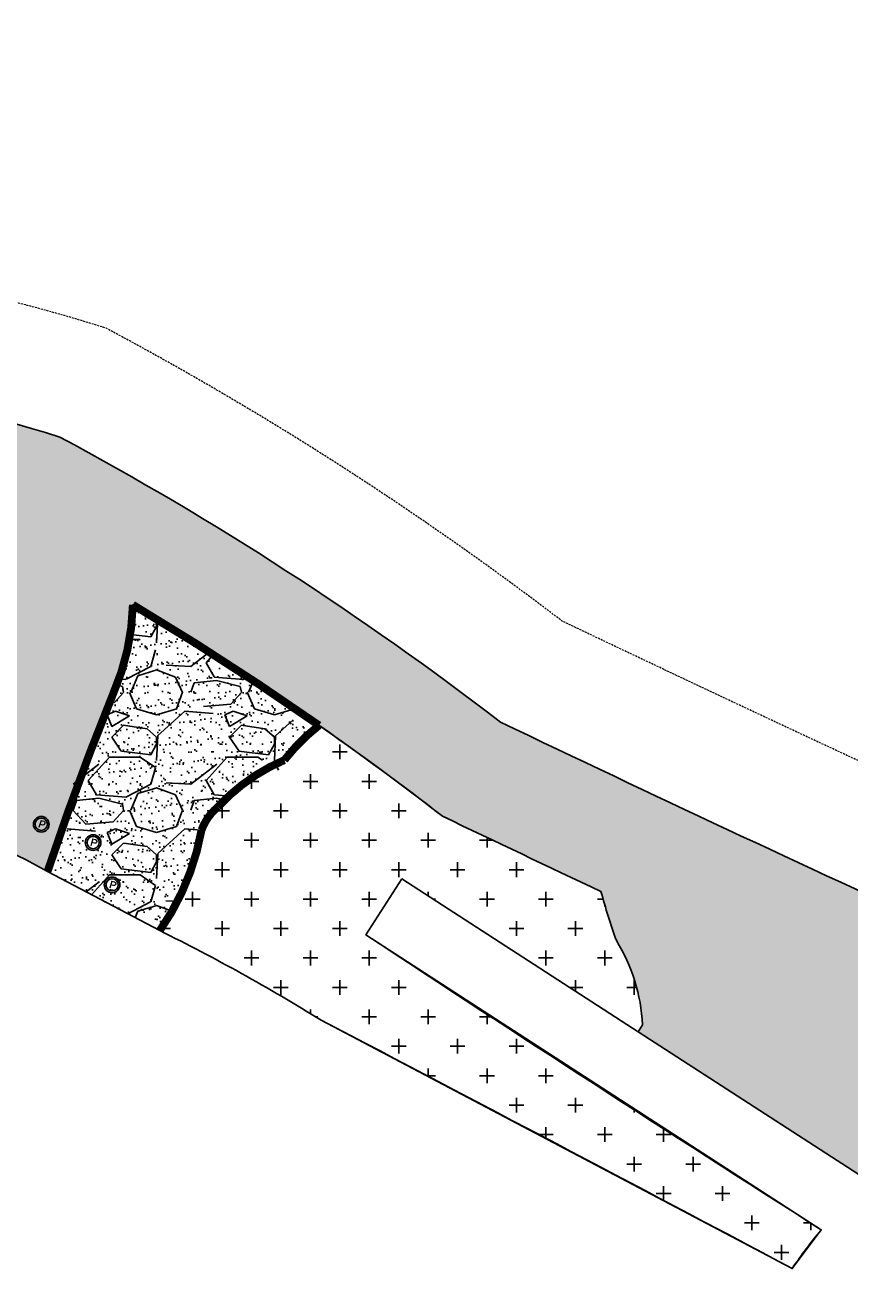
# Model space of a CAD drawing. Header units: feet. Extents: x 1609737 to 1611449, y 574802 to 575794.
# Tile 121 of 256: x 1610638 to 1610743, y 574979 to 575140. Entities that reach past the tile are written whole.
import ezdxf
from ezdxf.enums import TextEntityAlignment as Align

# ---------------------------------------------------------------- set-up
doc = ezdxf.new("R2010")
doc.units = ezdxf.units.FT
doc.header["$MEASUREMENT"] = 0
doc.linetypes.add('HIDDEN', pattern=[0.375, 0.25, -0.125])
for name, color, linetype in [('C-GROUTED-BLDR-HTCH-SINGLE', 79, 'Continuous'), ('C-HTCH', 7, 'Continuous'), ('C-SHRUB-WELL', 4, 'Continuous'), ('C-THICKENED EDGE', 3, 'Continuous'), ('C-VOID FILLED RIPRAP', 23, 'Continuous')]:
    doc.layers.add(name, color=color, linetype=linetype)
doc.layers.add('C-SLOPE-LINE', color=1, linetype='HIDDEN', lineweight=20)
doc.styles.add('SHR', font='SIMPLEX', dxfattribs={"height": 0.75})

# ---------------------------------------------------------------- blocks, each defined once
blk = doc.blocks.new('_SHRUBWELL')
at = {"layer": 'C-SHRUB-WELL', "linetype": 'ByBlock', "lineweight": -2}
for radius in [0.08000000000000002, 0.0625]:
    blk.add_circle((0, 0), radius, dxfattribs=at)
at = {"layer": 'C-SHRUB-WELL', "linetype": 'ByBlock', "lineweight": -2, "style": 'SHR'}
blk.add_text('P', height=0.07500000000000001, rotation=342.7900000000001, dxfattribs=at).set_placement((-0.004515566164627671, -0.03891056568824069), align=Align.CENTER)

msp = doc.modelspace()

# ---------------------------------------------------------------- hatches: boundary and pattern name
at = {"layer": 'C-GROUTED-BLDR-HTCH-SINGLE'}
h = msp.add_hatch(color=256, dxfattribs=at)
h.dxf.hatch_style = 1
edge = h.paths.add_edge_path()
edge.add_arc((1611041.885643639, 574959.3224642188), 114.8079375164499, 195.0875481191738, 195.1855888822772, ccw=False)
edge.add_arc((1610893.134624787, 574896.2363604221), 50.38692431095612, 41.21945692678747, 91.30520721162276)
edge.add_arc((1610888.961098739, 574953.9800070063), 7.966766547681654, 206.14164072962, 292.3214892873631, ccw=False)
edge.add_arc((1610826.805733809, 574945.2412365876), 55.2515002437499, 5.430263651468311, 74.23255052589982)
edge.add_line((1610841.819420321, 574998.4137623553), (1610841.996431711, 574998.8272855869))
edge.add_arc((1610831.913645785, 574876.9057252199), 122.3377678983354, 85.27245659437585, 97.91640070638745)
edge.add_arc((1612374.714908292, 578555.4297136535), 3884.232730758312, 244.4410674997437, 246.3259031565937, ccw=False)
edge.add_arc((1610446.829452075, 574723.3165642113), 413.6606339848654, 52.45557019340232, 61.72468007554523)
edge.add_arc((1610590.160230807, 574920.1219996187), 175.569932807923, 72.558486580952, 92.40512123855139)
edge.add_arc((1610651.788826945, 575089.2163428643), 69.28531374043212, 174.765604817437, 175.9684788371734)
edge.add_arc((1610580.103675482, 575094.2686887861), 2.577661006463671, 272.1135166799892, 355.9684788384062, ccw=False)
edge.add_arc((1610580.454590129, 575084.75998314), 6.937517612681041, 92.11351667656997, 168.8193907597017)
edge.add_arc((1610565.461731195, 575087.7233764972), 8.345398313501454, 316.26874597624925, 348.81939076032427, ccw=False)
edge.add_arc((1610575.703699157, 575077.9252449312), 5.828566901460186, 136.2687459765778, 197.1437963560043)
edge.add_arc((1610566.503524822, 575075.0058701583), 3.824161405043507, -102.93575495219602, 18.308291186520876, ccw=False)
edge.add_arc((1610558.813433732, 575036.5842042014), 35.36122178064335, 78.85672140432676, 85.94859349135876)
edge.add_arc((1610551.103555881, 575071.8699124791), 10.20820833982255, 334.1595852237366, 359.92786542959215, ccw=False)
edge.add_arc((1610575.421570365, 575060.5833671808), 16.6035750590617, 155.6828686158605, 200.0918757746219)
edge.add_arc((1610542.781157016, 575047.5456655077), 18.55792058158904, -14.598444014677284, 23.277920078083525, ccw=False)
edge.add_arc((1610563.418943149, 575041.2905969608), 3.10902483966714, 149.5059084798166, 263.8428511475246)
edge.add_arc((1610564.154880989, 575061.7091891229), 23.53399208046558, 267.3955483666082, 281.7027548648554)
edge.add_arc((1610650.239211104, 574757.9049832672), 292.2965940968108, 103.22985135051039, 106.15156262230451, ccw=False)
edge.add_arc((1610603.749082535, 574924.8713691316), 119.3300111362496, 93.95565757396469, 99.84541861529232, ccw=False)
edge.add_line((1610595.517171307, 575043.9171048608), (1610594.030848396, 575077.8846017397))
edge.add_arc((1610602.645935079, 575077.8646604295), 8.615109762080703, 154.1382456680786, 179.8673779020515, ccw=False)
edge.add_arc((1610590.160230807, 574920.1219996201), 161.5699328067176, 73.0236652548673, 88.32120408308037, ccw=False)
edge.add_arc((1610652.23168268, 575071.686287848), 15.18906220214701, 168.7420541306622, 180.8413562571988)
edge.add_line((1610637.044258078, 575071.4632530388), (1610625.702020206, 575039.4108952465))
edge.add_arc((1610583.514564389, 574927.3119554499), 119.7745955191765, 61.205495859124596, 69.37661064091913, ccw=False)
edge.add_arc((1611182.299449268, 574841.729218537), 573.6637630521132, 158.2023542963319, 160.6001329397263, ccw=False)
edge.add_arc((1610624.001810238, 575066.1559236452), 28.07281935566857, 336.022166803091, 360.191300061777)
edge.add_arc((1610446.829452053, 574723.3165641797), 399.6606340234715, 52.246862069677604, 59.09953241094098, ccw=False)
edge.add_arc((1612374.714908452, 578555.429714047), 3898.232731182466, 244.4192592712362, 244.7476106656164)
edge.add_arc((1610796.512664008, 575052.9311928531), 87.92733167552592, 195.3048169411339, 199.5773033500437)
edge.add_arc((1610694.293764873, 575011.5509426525), 22.74659745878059, 3.039395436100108, 31.596472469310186, ccw=False)
edge.add_line((1610717.008365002, 575012.757025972), (1610716.427844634, 575011.8603232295))
edge.add_line((1610716.427844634, 575011.8603232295), (1610753.673053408, 574987.7479822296))
edge.add_arc((1610733.707304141, 574986.5780009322), 20.00000000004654, -59.863252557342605, 3.3536641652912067, ccw=False)
edge.add_line((1610743.748614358, 574969.2814090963), (1610741.547191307, 574968.1786485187))
edge.add_arc((1610815.48702723, 575067.6738563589), 123.9612670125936, 233.3821243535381, 244.6669731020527)
edge.add_arc((1610712.324526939, 574845.0257460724), 121.4340598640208, 54.172890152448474, 65.62220499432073, ccw=False)
edge.add_arc((1610820.193494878, 574988.8760286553), 58.42890257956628, 230.9771712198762, 261.6514271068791)
edge.add_arc((1610808.873803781, 574941.0594675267), 10.38782987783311, 285.8441669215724, 347.2503442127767)
edge.add_arc((1610827.753000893, 574936.9376236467), 8.93672832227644, -76.21756733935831, 168.1881338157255, ccw=False)
edge.add_arc((1610830.321556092, 574923.7980478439), 4.481761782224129, 95.62780170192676, 198.6358637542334)
edge.add_arc((1610865.735401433, 574930.9883708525), 40.58709297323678, 192.265610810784, 261.6076438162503)
edge.add_arc((1610861.196927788, 574900.687165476), 9.948191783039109, 261.9957284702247, 328.8345318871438)
edge.add_arc((1610877.523194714, 574890.9099095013), 9.0820275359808, -103.13816411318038, 149.3572951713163, ccw=False)
edge.add_arc((1610874.204630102, 574878.4988390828), 3.780858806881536, 70.62626157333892, 124.8506381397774)
edge.add_arc((1610923.446879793, 574907.5823501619), 57.5955399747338, 206.8136365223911, 223.8177650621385)
edge.add_arc((1610974.818565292, 575340.4277430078), 481.7702616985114, 258.878410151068, 263.4422840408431)
edge.add_arc((1610899.345900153, 574683.8932778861), 179.0879886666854, 77.05968443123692, 83.44228404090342, ccw=False)
edge.add_arc((1610947.721892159, 574894.4330803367), 36.93803990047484, 257.0596844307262, 275.5508189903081)
edge.add_arc((1610964.204575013, 574863.2645799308), 14.07052703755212, 151.7263097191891, 203.4366070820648, ccw=False)
edge.add_arc((1610917.72102454, 574888.1880434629), 38.67320442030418, 331.8278521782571, 358.2110955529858)
edge.add_arc((1611017.390262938, 574885.0751317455), 61.04463401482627, 163.4236184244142, 178.2110955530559, ccw=False)
edge.add_line((1610958.882628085, 574902.4907570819), (1610990.124762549, 574894.0305961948))
edge.add_arc((1611021.595872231, 574890.745621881), 31.64208907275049, 148.4273044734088, 174.0410095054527, ccw=False)
edge.add_arc((1610803.970930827, 574272.3123312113), 663.0077964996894, 73.2869750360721, 76.12700114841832)
edge.add_arc((1610965.857211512, 574967.4411811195), 51.54384701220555, 266.312222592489, 266.7562709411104, ccw=False)
edge.add_arc((1610965.857211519, 574967.441181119), 51.54384701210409, 227.5007937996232, 266.31222258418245, ccw=False)
edge.add_line((1610931.035219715, 574929.4385884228), (1610931.086522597, 574929.2489327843))
edge = h.paths.add_edge_path(flags=16)
edge.add_spline(control_points=[(1610799.998728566, 574966.7158923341), (1610800.392776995, 574967.0034153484), (1610801.210347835, 574967.599967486), (1610802.424999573, 574966.7961171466), (1610804.056598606, 574966.0297189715), (1610803.23848503, 574964.1090456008), (1610802.27607593, 574962.488056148), (1610800.019275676, 574962.5434634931), (1610799.549575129, 574964.0742682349), (1610798.585848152, 574965.3623643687), (1610799.476432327, 574966.2155367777), (1610799.998728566, 574966.7158923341)], knot_values=[0, 0, 0, 0, 1.328823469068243, 2.757040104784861, 3.959797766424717, 6.200625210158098, 7.445088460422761, 9.721917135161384, 10.80125088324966, 12.09980111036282, 13.9413707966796, 13.9413707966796, 13.9413707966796, 13.9413707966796], degree=3, periodic=0)
edge = h.paths.add_edge_path(flags=16)
edge.add_spline(control_points=[(1610829.253563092, 574968.3512269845), (1610829.877621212, 574968.8065798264), (1610831.17241567, 574969.7513449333), (1610833.0960708, 574968.4782797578), (1610835.680049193, 574967.2645279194), (1610834.3843952, 574964.2227398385), (1610832.860219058, 574961.655563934), (1610829.28610374, 574961.7433130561), (1610828.542234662, 574964.1676626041), (1610827.015971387, 574966.2076322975), (1610828.426397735, 574967.5588092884), (1610829.253563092, 574968.3512269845)], knot_values=[0, 0, 0, 0, 2.104469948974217, 4.366349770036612, 6.271168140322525, 9.819987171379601, 11.79085506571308, 15.39668957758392, 17.10604036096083, 19.16256629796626, 22.07907714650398, 22.07907714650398, 22.07907714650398, 22.07907714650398], degree=3, periodic=0)
edge = h.paths.add_edge_path(flags=16)
edge.add_spline(control_points=[(1610825.330796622, 574963.7297048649), (1610825.724845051, 574964.0172278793), (1610826.542415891, 574964.6137800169), (1610827.757067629, 574963.8099296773), (1610829.388666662, 574963.0435315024), (1610828.570553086, 574961.1228581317), (1610827.608143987, 574959.5018686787), (1610825.351343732, 574959.5572760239), (1610824.881643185, 574961.0880807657), (1610823.917916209, 574962.3761768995), (1610824.808500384, 574963.2293493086), (1610825.330796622, 574963.7297048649)], knot_values=[0, 0, 0, 0, 1.328823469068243, 2.757040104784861, 3.959797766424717, 6.200625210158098, 7.445088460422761, 9.721917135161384, 10.80125088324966, 12.09980111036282, 13.9413707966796, 13.9413707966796, 13.9413707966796, 13.9413707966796], degree=3, periodic=0)
edge = h.paths.add_edge_path(flags=16)
edge.add_spline(control_points=[(1610833.789273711, 574963.0550594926), (1610834.18332214, 574963.3425825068), (1610835.00089298, 574963.9391346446), (1610836.215544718, 574963.135284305), (1610837.847143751, 574962.3688861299), (1610837.029030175, 574960.4482127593), (1610836.066621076, 574958.8272233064), (1610833.809820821, 574958.8826306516), (1610833.340120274, 574960.4134353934), (1610832.376393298, 574961.7015315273), (1610833.266977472, 574962.5547039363), (1610833.789273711, 574963.0550594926)], knot_values=[0, 0, 0, 0, 1.328823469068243, 2.757040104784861, 3.959797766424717, 6.200625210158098, 7.445088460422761, 9.721917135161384, 10.80125088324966, 12.09980111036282, 13.9413707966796, 13.9413707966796, 13.9413707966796, 13.9413707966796], degree=3, periodic=0)
edge = h.paths.add_edge_path(flags=16)
edge.add_spline(control_points=[(1610854.131201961, 574940.8883386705), (1610854.525250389, 574941.1758616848), (1610855.342821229, 574941.7724138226), (1610856.557472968, 574940.9685634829), (1610858.189072, 574940.202165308), (1610857.370958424, 574938.2814919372), (1610856.408549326, 574936.6605024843), (1610854.15174907, 574936.7159098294), (1610853.682048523, 574938.2467145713), (1610852.718321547, 574939.5348107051), (1610853.608905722, 574940.3879831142), (1610854.131201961, 574940.8883386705)], knot_values=[0, 0, 0, 0, 1.328823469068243, 2.757040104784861, 3.959797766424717, 6.200625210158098, 7.445088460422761, 9.721917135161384, 10.80125088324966, 12.09980111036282, 13.9413707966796, 13.9413707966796, 13.9413707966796, 13.9413707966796], degree=3, periodic=0)
edge = h.paths.add_edge_path(flags=16)
edge.add_spline(control_points=[(1610857.844797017, 574938.1533889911), (1610858.238845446, 574938.4409120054), (1610859.056416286, 574939.0374641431), (1610860.271068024, 574938.2336138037), (1610861.902667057, 574937.4672156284), (1610861.084553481, 574935.5465422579), (1610860.122144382, 574933.925552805), (1610857.865344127, 574933.9809601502), (1610857.39564358, 574935.5117648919), (1610856.431916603, 574936.7998610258), (1610857.322500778, 574937.653033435), (1610857.844797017, 574938.1533889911)], knot_values=[0, 0, 0, 0, 1.328823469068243, 2.757040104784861, 3.959797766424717, 6.200625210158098, 7.445088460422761, 9.721917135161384, 10.80125088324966, 12.09980111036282, 13.9413707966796, 13.9413707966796, 13.9413707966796, 13.9413707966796], degree=3, periodic=0)
edge = h.paths.add_edge_path(flags=16)
edge.add_spline(control_points=[(1610852.441679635, 574922.3383962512), (1610853.055882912, 574922.7865583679), (1610854.330230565, 574923.7164041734), (1610856.223508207, 574922.4634426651), (1610858.766681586, 574921.2688578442), (1610857.491487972, 574918.275104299), (1610855.991380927, 574915.7484680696), (1610852.473706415, 574915.8348314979), (1610851.74158418, 574918.2208968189), (1610850.239422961, 574920.2286522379), (1610851.627576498, 574921.5584920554), (1610852.441679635, 574922.3383962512)], knot_values=[0, 0, 0, 0, 2.07123711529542, 4.297398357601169, 6.172136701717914, 9.6649143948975, 11.60465923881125, 15.15355205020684, 16.8359095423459, 18.85995975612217, 21.7304143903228, 21.7304143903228, 21.7304143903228, 21.7304143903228], degree=3, periodic=0)
edge = h.paths.add_edge_path(flags=16)
edge.add_spline(control_points=[(1610889.473392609, 574920.8456050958), (1610889.867441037, 574921.1331281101), (1610890.685011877, 574921.7296802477), (1610891.899663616, 574920.9258299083), (1610893.531262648, 574920.1594317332), (1610892.713149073, 574918.2387583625), (1610891.750739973, 574916.6177689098), (1610889.493939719, 574916.6731762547), (1610889.024239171, 574918.2039809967), (1610888.060512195, 574919.4920771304), (1610888.951096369, 574920.3452495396), (1610889.473392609, 574920.8456050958)], knot_values=[0, 0, 0, 0, 1.328823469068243, 2.757040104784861, 3.959797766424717, 6.200625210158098, 7.445088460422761, 9.721917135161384, 10.80125088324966, 12.09980111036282, 13.9413707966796, 13.9413707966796, 13.9413707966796, 13.9413707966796], degree=3, periodic=0)
edge = h.paths.add_edge_path(flags=16)
edge.add_spline(control_points=[(1610889.620562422, 574915.8454036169), (1610890.01461085, 574916.1329266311), (1610890.83218169, 574916.7294787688), (1610892.046833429, 574915.9256284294), (1610893.678432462, 574915.1592302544), (1610892.860318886, 574913.2385568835), (1610891.897909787, 574911.6175674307), (1610889.641109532, 574911.6729747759), (1610889.171408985, 574913.2037795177), (1610888.207682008, 574914.4918756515), (1610889.098266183, 574915.3450480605), (1610889.620562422, 574915.8454036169)], knot_values=[0, 0, 0, 0, 1.328823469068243, 2.757040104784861, 3.959797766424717, 6.200625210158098, 7.445088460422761, 9.721917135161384, 10.80125088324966, 12.09980111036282, 13.9413707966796, 13.9413707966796, 13.9413707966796, 13.9413707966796], degree=3, periodic=0)
edge = h.paths.add_edge_path(flags=16)
edge.add_spline(control_points=[(1610910.133898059, 574905.2927232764), (1610910.80009274, 574905.7788216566), (1610912.182312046, 574906.7873775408), (1610914.235852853, 574905.4283546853), (1610916.994302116, 574904.1326500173), (1610915.61116524, 574900.8854796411), (1610913.984076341, 574898.1449673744), (1610910.168635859, 574898.2386413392), (1610909.374540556, 574900.8266835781), (1610907.745223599, 574903.0043925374), (1610909.250882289, 574904.4468013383), (1610910.133898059, 574905.2927232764)], knot_values=[0, 0, 0, 0, 2.246564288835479, 4.661166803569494, 6.694598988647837, 10.48303517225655, 12.5869765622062, 16.43627792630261, 18.26104450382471, 20.45642758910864, 23.56986198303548, 23.56986198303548, 23.56986198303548, 23.56986198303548], degree=3, periodic=0)
h = msp.add_hatch(color=256, dxfattribs=at)
h.dxf.hatch_style = 1
h.paths.add_polyline_path([(1610582.792446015, 575095.5372699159, 0.005248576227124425), (1610582.674958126, 575094.0874656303, -0.3831381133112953), (1610580.198738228, 575091.6927813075, 0.3477764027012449), (1610573.648740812, 575086.1051841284, -0.1429917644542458), (1610571.492033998, 575081.9543972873, 0.2720456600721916), (1610570.134107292, 575076.2071533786, -0.5846106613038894), (1610565.647454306, 575071.2787595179, 0.0309540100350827), (1610561.311756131, 575071.8570604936, -0.1129115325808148), (1610560.291061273, 575067.4205010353, 0.196233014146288), (1610559.828439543, 575054.8795986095, -0.1667880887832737), (1610560.739953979, 575042.8682700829, 0.5448608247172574), (1610563.085482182, 575038.1995066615, 0.06250818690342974), (1610568.928383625, 575038.664396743, -0.0127490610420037), (1610583.34477439, 575042.4439669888, -0.02570458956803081), (1610595.517171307, 575043.9171048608), (1610594.030848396, 575077.8846017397, -0.1127385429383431), (1610594.893635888, 575081.622581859, -0.06684740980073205), (1610637.334885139, 575074.6515928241, 0.05284226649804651), (1610637.044258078, 575071.4632530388), (1610625.702020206, 575039.4108952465, -0.03566832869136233), (1610641.206347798, 575032.2767679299, -0.01046266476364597), (1610649.652022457, 575054.7476021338, 0.1233388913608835), (1610652.001118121, 575068.1861809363, 0.2747521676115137), (1610642.784176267, 575087.6198254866, 0.08681439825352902)])
at = {"layer": 'C-HTCH'}
h = msp.add_hatch(dxfattribs=at)
h.set_pattern_fill('CROSS', color=256, scale=0.75)
h.set_pattern_definition([(0, (0, 0), (3.75, 3.75), [1.875, -5.625]), (90, (0.9375, -0.9375), (-3.75, 3.75), [1.875, -5.625])])
edge = h.paths.add_edge_path()
edge.add_arc((1612374.714897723, 578555.4296851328), 3898.232700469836, 244.4192592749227, 244.747610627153)
edge.add_arc((1610796.512663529, 575052.9311926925), 87.92733117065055, 195.3048169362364, 199.5773033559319)
edge.add_arc((1610694.293764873, 575011.5509426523), 22.74659745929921, 3.039395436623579, 31.59647246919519, ccw=False)
edge.add_line((1610717.008365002, 575012.757025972), (1610716.427844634, 575011.8603232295))
edge.add_line((1610716.427844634, 575011.8603232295), (1610686.357696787, 575031.3275696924))
edge.add_line((1610686.357696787, 575031.3275696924), (1610681.758667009, 575024.1844103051))
edge.add_line((1610681.758667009, 575024.1844103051), (1610739.775230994, 574986.6248094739))
edge.add_line((1610739.775230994, 574986.6248094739), (1610736.073196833, 574981.6952610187))
edge.add_line((1610736.073196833, 574981.6952610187), (1610676.044421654, 575013.3471792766))
edge.add_arc((1610546.546567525, 574804.0470608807), 246.1223959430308, 58.25415493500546, 63.72499605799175)
edge.add_arc((1610634.903269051, 575040.802355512), 26.11945991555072, 322.0511809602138, 352.8840862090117)
edge.add_arc((1610667.523783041, 575035.0135327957), 7.172093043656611, 130.0035198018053, 159.145641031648, ccw=False)
edge.add_arc((1610681.105659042, 575023.6711626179), 24.7874980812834, 113.1312799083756, 137.2170756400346, ccw=False)
edge.add_line((1610671.368157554, 575046.4659235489), (1610675.790050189, 575050.8920011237))
edge.add_arc((1610446.829462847, 574723.3165565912), 399.6606340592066, 52.24686353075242, 55.048172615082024, ccw=False)
at = {"layer": 'C-VOID FILLED RIPRAP'}
h = msp.add_hatch(dxfattribs=at)
h.set_pattern_fill('GRAVEL', color=256, scale=0.75)
h.set_pattern_definition([(228.012787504, (10.8, 15), (-120.0000000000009, -135.0000000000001), [2.01804, -199.7863207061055]), (184.969740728, (9.450000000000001, 13.5), (179.9999999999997, 15.00000000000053), [3.46302, -342.8388714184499]), (132.510447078, (6.000000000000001, 13.2), (150.0000000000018, -164.999999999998), [2.44182, -241.7404889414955]), (267.273689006, (0.15, 9.450000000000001), (15.00000000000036, 300.0000000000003), [3.153569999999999, -312.203370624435]), (292.833654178, (0, 6.3), (-74.99999999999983, 180.0000000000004), [3.092325, -306.1405969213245]), (357.273689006, (1.2, 3.45), (-300.0000000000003, 15.00000000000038), [3.153569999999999, -312.203370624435]), (37.6942404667, (4.35, 3.3), (-195, -149.9999999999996), [4.170434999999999, -412.87272823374]), (72.2553283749, (7.65, 5.85), (105.0000000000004, 330.0000000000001), [3.93732, -389.7948224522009]), (121.429565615, (8.85, 9.6), (-120.0000000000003, 194.9999999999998), [3.16425, -313.261096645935]), (175.236358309, (7.199999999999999, 12.3), (164.9999999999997, -15.00000000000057), [3.61248, -177.0114386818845]), (222.397437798, (3.6, 12.6), (-179.9999999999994, -164.9999999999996), [4.671720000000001, -462.5006250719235]), (138.814074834, (15, 9.299999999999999), (-105.0000000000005, 90), [1.594515, -157.8576721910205]), (171.46923439, (13.8, 10.35), (195, -29.99999999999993), [3.033554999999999, -300.322671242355]), (225, (10.8, 10.8), (-1.665334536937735e-15, -14.99999999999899), [2.121315, -19.0918884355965]), (203.198590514, (9.75, 12.6), (74.99999999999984, 29.99999999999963), [1.14237, -113.0942265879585]), (291.801409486, (8.7, 12.15), (-14.99999999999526, 45.00000000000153), [1.615545, -79.1619271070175]), (30.96375653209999, (9.299999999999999, 10.65), (45.0000000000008, 29.99999999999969), [2.623935, -84.84034342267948]), (161.565051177, (11.55, 12), (30.00000000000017, -14.99999999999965), [1.897365, -45.536799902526]), (16.389540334, (0, 12.15), (149.9999999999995, 45.00000000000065), [2.658, -263.142677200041]), (70.3461759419, (2.55, 12.9), (-60.0000000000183, -165.0000000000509), [2.229915, -220.761116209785]), (293.198590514, (11.55, 15), (-29.99999999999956, 74.99999999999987), [2.284725, -111.9518715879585]), (343.610459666, (12.45, 12.9), (-149.9999999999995, 45.00000000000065), [2.658, -263.142677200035]), (339.44395478, (0, 2.850000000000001), (-75.00000000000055, 30.00000000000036), [2.5632, -125.5968561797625]), (294.775140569, (2.4, 1.95), (-75.00000000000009, 165), [2.14767, -212.61964594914]), (66.8014094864, (11.7, 0), (29.99999999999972, 74.99999999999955), [2.284725, -111.9518715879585]), (17.3540246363, (12.6, 2.1), (-194.9999999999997, -59.99999999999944), [2.514465, -248.9313542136]), (69.44395478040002, (4.35, 0), (-30.00000000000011, -74.99999999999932), [1.2816, -126.8784561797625]), (101.309932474, (10.8, 0), (-14.99999999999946, 60.00000000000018), [0.76485, -75.720442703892]), (165.963756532, (10.65, 0.7500000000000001), (44.99999999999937, -15.00000000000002), [3.092325, -58.75425938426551]), (186.009005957, (7.65, 1.5), (150.0000000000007, 14.99999999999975), [2.86575, -283.708847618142]), (303.690067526, (9.299999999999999, 9.299999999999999), (-14.99999999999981, 29.99999999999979), [2.16333, -51.91993913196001]), (353.157226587, (10.5, 7.5), (255.0000000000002, -30.00000000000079), [3.77691, -373.9134393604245]), (60.9453959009, (14.25, 7.05), (-59.99999999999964, -104.9999999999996), [1.54434, -152.890112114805]), (90, (15, 8.4), (-15, 15), [0.8999999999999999, -14.1]), (120.256437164, (7.35, 1.95), (60.00000000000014, -105.0000000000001), [2.08386, -206.302799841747]), (48.01278750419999, (6.3, 3.75), (120, 134.9999999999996), [4.03608, -197.7682807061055]), (0, (9, 6.75), (15, 15), [3.9, -11.1]), (325.3048464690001, (12.9, 6.75), (150.0000000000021, -104.9999999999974), [2.37171, -234.79911451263]), (254.054604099, (14.85, 5.4), (-15.00000000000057, -60.00000000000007), [2.18403, -107.0176183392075]), (207.645975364, (14.25, 3.3), (-284.9999999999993, -150.0000000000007), [3.555975, -352.0421127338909]), (175.42607874, (11.1, 1.65), (-194.9999999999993, 15.00000000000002), [3.761985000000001, -372.4361011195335])])
edge = h.paths.add_edge_path()
edge.add_arc((1610667.523783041, 575035.0135327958), 7.172093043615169, 130.0035198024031, 159.1456410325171, ccw=False)
edge.add_arc((1610681.105659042, 575023.6711626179), 24.7874980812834, 113.1312799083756, 137.2170756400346, ccw=False)
edge.add_arc((1610691.698374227, 575030.5768888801), 25.80269622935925, 128.0637334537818, 141.9906759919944, ccw=False)
edge.add_arc((1610446.829452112, 574723.3165642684), 399.6606339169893, 55.04817238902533, 59.09953241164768)
edge.add_arc((1610621.791557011, 575067.0218148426), 30.29275889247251, 336.5368122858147, 358.53937432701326, ccw=False)
edge.add_arc((1610994.354905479, 574914.8060771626), 372.1737053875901, 157.8777994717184, 161.6009054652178)
edge.add_line((1610641.206347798, 575032.2767679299), (1610655.500040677, 575024.7400024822))
edge.add_arc((1610629.114515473, 575043.2039677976), 32.2042536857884, 325.0165825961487, 349.9186827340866)
h = msp.add_hatch(dxfattribs=at)
h.set_pattern_fill('AR-SAND', color=256, scale=0.05)
h.set_pattern_definition([(37.50000000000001, (0, 0), (-0.06299335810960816, 1.926823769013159), [0, -1.52, 0, -1.7, 0, -1.625]), (7.499999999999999, (0, 0), (1.769776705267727, 2.82214606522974), [0, -0.8200000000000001, 0, -1.37, 0, -0.525]), (327.5, (-1.23, 0), (3.114141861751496, 0.005659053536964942), [0, -0.5, 0, -1.8, 0, -2.35]), (317.5, (-1.23, 0), (3.006126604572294, 0.8776755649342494), [0, -0.25, 0, -1.18, 0, -1.35])])
edge = h.paths.add_edge_path()
edge.add_arc((1610667.523783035, 575035.0135328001), 7.17209303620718, 130.0035197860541, 159.145641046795, ccw=False)
edge.add_arc((1610681.105659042, 575023.6711626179), 24.7874980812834, 113.1312799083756, 137.2170756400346, ccw=False)
edge.add_arc((1610691.698374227, 575030.5768888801), 25.80269622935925, 128.0637334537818, 141.9906759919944, ccw=False)
edge.add_arc((1610446.829452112, 574723.3165642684), 399.6606339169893, 55.04817238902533, 59.09953241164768)
edge.add_arc((1610621.791557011, 575067.0218148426), 30.29275889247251, 336.5368122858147, 358.53937432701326, ccw=False)
edge.add_arc((1610994.354905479, 574914.8060771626), 372.1737053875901, 157.8777994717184, 161.6009054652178)
edge.add_line((1610641.206347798, 575032.2767679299), (1610655.500040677, 575024.7400024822))
edge.add_arc((1610629.114515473, 575043.2039677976), 32.2042536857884, 325.0165825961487, 349.9186827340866)

# ---------------------------------------------------------------- linework, layer by layer
at = {"layer": 'C-GROUTED-BLDR-HTCH-SINGLE'}
for points in [[(1610815.064301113, 574998.0776239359, -0.008224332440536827), (1610698.90450027, 575051.3002378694, 0.04046618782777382), (1610642.784176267, 575087.6198254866, 0.08681439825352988), (1610582.792446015, 575095.5372699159, 0.005248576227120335)], [(1610625.702020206, 575039.4108952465, -0.03566832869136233), (1610641.206347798, 575032.2767679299, -0.01046266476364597), (1610649.652022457, 575054.7476021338, 0.1058504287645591), (1610652.074473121, 575066.2496534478, -0.02990932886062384), (1610691.525904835, 575039.3106596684, 0.001432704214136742), (1610711.703654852, 575029.7224095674, 0.01864439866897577), (1610713.668388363, 575023.4686463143, -0.1252526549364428), (1610717.008365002, 575012.757025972), (1610716.427844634, 575011.8603232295), (1610753.673053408, 574987.7479822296, -0.2830512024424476)]]:
    msp.add_lwpolyline(points, format="xyb", dxfattribs=at)
at = {"layer": 'C-HTCH'}
msp.add_lwpolyline([(1610675.790050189, 575050.8920011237, -0.01222362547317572), (1610691.525907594, 575039.310658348, 0.001432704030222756), (1610711.703654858, 575029.7224095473, 0.01864439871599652), (1610713.668388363, 575023.4686463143, -0.1252526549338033), (1610717.008365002, 575012.757025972), (1610716.427844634, 575011.8603232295), (1610686.357696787, 575031.3275696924), (1610681.758667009, 575024.1844103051, 0.003926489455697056), (1610739.775230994, 574986.6248094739, 0.0275630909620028), (1610736.073196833, 574981.6952610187, 0.001298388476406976), (1610676.044421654, 575013.3471792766, 0.02387558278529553), (1610655.500040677, 575024.7400024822, 0.1353515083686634), (1610660.821545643, 575037.5667528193, -0.1278462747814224), (1610662.913312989, 575040.5073915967, -0.1054827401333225), (1610671.368157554, 575046.4659235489)], format="xyb", dxfattribs=at)
at = {"layer": 'C-HTCH', "elevation": -778.3541228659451, "flags": 128}
msp.add_lwpolyline([(1610676.044421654, 575013.3471792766), (1610736.073196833, 574981.6952610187), (1610739.775230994, 574986.6248094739), (1610681.758667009, 575024.1844103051)], dxfattribs=at)
at = {"layer": 'C-SLOPE-LINE', "flags": 128}
msp.add_lwpolyline([(1610999.393663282, 574921.5387978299, 0.007736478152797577), (1610998.951228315, 574921.679142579, 0.01295459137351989), (1610965.057350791, 574930.906088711, -0.1769939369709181), (1610941.689182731, 574940.030250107, 0.1549232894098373), (1610895.127738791, 574961.592900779, 0.3054964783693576), (1610837.32820056, 575014.2438722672, 0.04394246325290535), (1610817.174582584, 575013.5333206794, -0.00784747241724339), (1610706.782631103, 575064.1600529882, 0.040356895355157), (1610648.653163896, 575101.4926190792, 0.05071905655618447), (1610607.480709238, 575110.0746214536, -0.3138348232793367), (1610601.087812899, 575117.3910172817, 0.278932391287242), (1610591.60828653, 575131.5886374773, 0.07373110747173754), (1610581.983568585, 575135.9962701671, -0.02711177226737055), (1610575.530133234, 575138.253411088, 0.2384355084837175), (1610553.806729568, 575136.5673246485, 0.09147793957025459), (1610547.274457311, 575130.7445051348, 0.2499017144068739), (1610537.10235371, 575115.9544671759, -0.2876672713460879), (1610532.987999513, 575112.6574786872, -0.1753188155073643), (1610525.052400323, 575114.8436002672, 0.1031089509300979), (1610470.892580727, 575127.0503895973)], format="xyb", dxfattribs=at)
at = {"layer": 'C-THICKENED EDGE', "linetype": 'Continuous', "const_width": 1, "elevation": -778.3541228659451, "flags": 128}
msp.add_lwpolyline([(1610655.500040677, 575024.7400024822, 0.1090855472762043), (1610660.821545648, 575037.5667527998, -0.1278462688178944), (1610662.913312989, 575040.5073915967, -0.1054827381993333), (1610671.368157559, 575046.4659235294, -0.06084266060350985), (1610675.79004067, 575050.8920077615, 0.017679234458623), (1610652.074473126, 575066.2496534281, -0.096300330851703), (1610649.579591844, 575054.9604566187, 0.01624654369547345), (1610641.206347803, 575032.2767679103)], format="xyb", dxfattribs=at)
at = {"layer": 'C-VOID FILLED RIPRAP'}
msp.add_lwpolyline([(1610660.821545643, 575037.5667528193, -0.1278462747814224), (1610662.913312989, 575040.5073915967, -0.1054827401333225), (1610671.368157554, 575046.4659235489, -0.06084266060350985), (1610675.790040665, 575050.8920077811, 0.017679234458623), (1610652.074473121, 575066.2496534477, -0.096300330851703), (1610649.579591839, 575054.9604566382, 0.01624654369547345), (1610641.206347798, 575032.2767679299), (1610655.500040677, 575024.7400024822)], format="xyb", dxfattribs=at)

# ---------------------------------------------------------------- block references
at = {"layer": 'C-SHRUB-WELL', "xscale": 12.50000000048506, "yscale": 12.50000000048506, "zscale": 1.041666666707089}
for p in [(1610640.406604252, 575038.2853463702), (1610647.012544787, 575035.9542823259), (1610649.426617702, 575030.5714365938)]:
    msp.add_blockref('_SHRUBWELL', p, dxfattribs=at)

doc.saveas('drawing.dxf')
